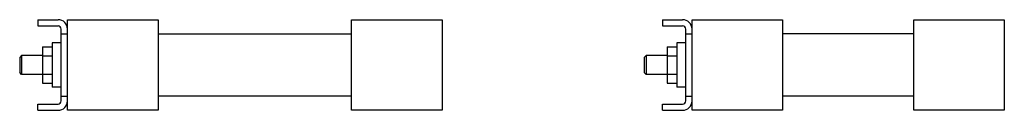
# Model space of a CAD drawing. Header units: millimetres. Extents: x 44 to 359, y 261 to 290.
import ezdxf

# ---------------------------------------------------------------- set-up
doc = ezdxf.new("R2010")
doc.units = ezdxf.units.MM
doc.header["$LTSCALE"] = 36.189031
doc.layers.get('0').update_dxf_attribs({"linetype": 'CONTINUOUS'})

msp = doc.modelspace()

# ---------------------------------------------------------------- linework, layer by layer
at = {"color": 7}
for p, q in [((49.52, 290.39), (49.52, 288.39)), ((49.52, 290.39), (56.02, 290.39)), ((59.02, 261.39), (59.02, 290.39)), ((59.02, 290.39), (88.02, 290.39)), ((88.02, 290.39), (88.02, 261.39)), ((150.02, 261.39), (150.02, 290.39)), ((150.02, 290.39), (179.02, 290.39)), ((179.02, 290.39), (179.02, 261.39)), ((249.52, 290.39), (256.02, 290.39)), ((249.52, 290.39), (249.52, 288.39)), ((259.02, 290.39), (288.02, 290.39)), ((259.02, 261.39), (259.02, 290.39)), ((288.02, 290.39), (288.02, 261.39)), ((330.02, 290.39), (359.02, 290.39)), ((330.02, 261.39), (330.02, 290.39)), ((359.02, 290.39), (359.02, 261.39)), ((49.52, 288.39), (56.02, 288.39)), ((57.02, 264.39), (57.02, 287.39)), ((249.52, 288.39), (256.02, 288.39)), ((257.02, 264.39), (257.02, 287.39)), ((57.02, 285.89), (59.02, 285.89)), ((88.02, 285.89), (150.02, 285.89)), ((257.02, 285.89), (259.02, 285.89)), ((330.02, 285.89), (288.02, 285.89)), ((51.02, 281.66), (51.02, 270.11)), ((51.02, 281.66), (54.11, 281.66)), ((54.11, 282.99), (54.11, 268.79)), ((57.02, 282.99), (54.11, 282.99)), ((251.02, 281.66), (254.11, 281.66)), ((251.02, 281.66), (251.02, 270.11)), ((257.02, 282.99), (254.11, 282.99)), ((254.11, 282.99), (254.11, 268.79)), ((44.33, 278.89), (43.72, 278.27)), ((43.72, 278.27), (43.72, 273.5)), ((44.33, 278.89), (44.33, 272.89)), ((51.02, 278.89), (44.33, 278.89)), ((51.02, 278.77), (54.11, 278.77)), ((244.33, 278.89), (243.72, 278.27)), ((243.72, 278.27), (243.72, 273.5)), ((251.02, 278.89), (244.33, 278.89)), ((244.33, 278.89), (244.33, 272.89)), ((251.02, 278.77), (254.11, 278.77)), ((44.33, 272.89), (43.72, 273.5)), ((51.02, 272.89), (44.33, 272.89)), ((51.02, 273), (54.11, 273)), ((244.33, 272.89), (243.72, 273.5)), ((251.02, 272.89), (244.33, 272.89)), ((251.02, 273), (254.11, 273)), ((51.02, 270.11), (54.11, 270.11)), ((57.02, 268.79), (54.11, 268.79)), ((251.02, 270.11), (254.11, 270.11)), ((257.02, 268.79), (254.11, 268.79)), ((57.02, 265.89), (59.02, 265.89)), ((150.02, 265.89), (88.02, 265.89)), ((257.02, 265.89), (259.02, 265.89)), ((330.02, 265.89), (288.02, 265.89)), ((49.52, 261.39), (49.52, 263.39)), ((49.52, 263.39), (56.02, 263.39)), ((249.52, 263.39), (256.02, 263.39)), ((249.52, 261.39), (249.52, 263.39)), ((49.52, 261.39), (56.02, 261.39)), ((88.02, 261.39), (59.02, 261.39)), ((179.02, 261.39), (150.02, 261.39)), ((249.52, 261.39), (256.02, 261.39)), ((288.02, 261.39), (259.02, 261.39)), ((359.02, 261.39), (330.02, 261.39))]:
    msp.add_line(p, q, dxfattribs=at)
for centre, radius, start, end in [((56.02, 287.39), 3, 0, 90), ((256.02, 287.39), 3, 0, 90), ((56.02, 287.39), 1, 0, 90), ((256.02, 287.39), 1, 0, 90), ((56.02, 264.39), 3, 270, 360), ((56.02, 264.39), 1, 270, 360), ((256.02, 264.39), 3, 270, 360), ((256.02, 264.39), 1, 270, 360)]:
    msp.add_arc(centre, radius, start, end, dxfattribs=at)

doc.saveas('drawing.dxf')
